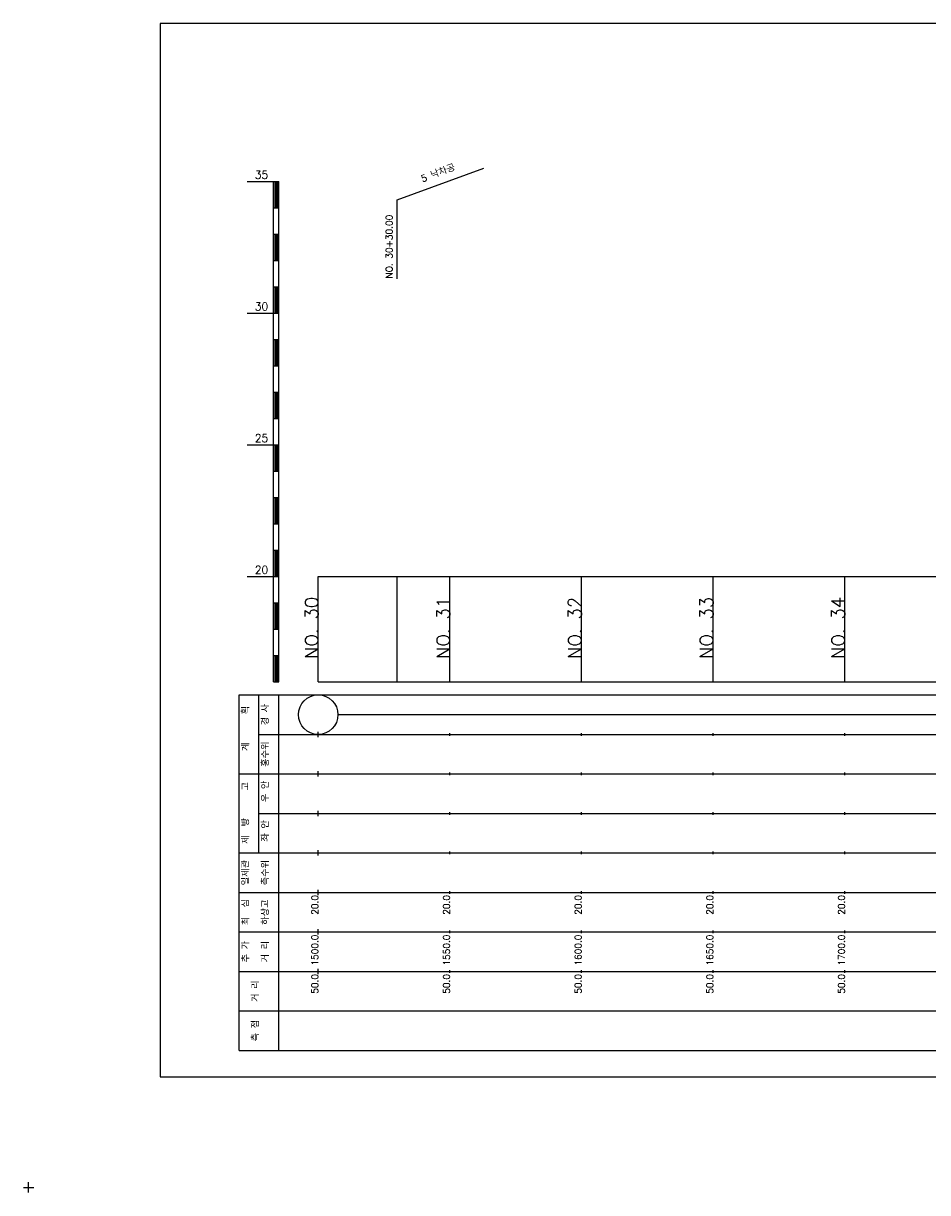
# Model space of a CAD drawing. Extents: x -2 to 685, y -2 to 1891.
# Tile 7 of 8: x -2 to 342, y 1447 to 1891. Entities that reach past the tile are written whole.
import ezdxf
from ezdxf.enums import TextEntityAlignment as Align

# ---------------------------------------------------------------- set-up
doc = ezdxf.new("R2010")
doc.units = 0
doc.header["$LTSCALE"] = 5
for name, color, linetype in [('BOX', 5, 'CONTINUOUS'), ('DT1', 3, 'CONTINUOUS'), ('LT1', 4, 'CONTINUOUS'), ('ST1', 7, 'CONTINUOUS')]:
    doc.layers.add(name, color=color, linetype=linetype)
doc.styles.add('GHS', font='ROMANS.shx', dxfattribs={"bigfont": 'GHS.shx'})

msp = doc.modelspace()

# ---------------------------------------------------------------- linework, layer by layer
at = {"layer": 'BOX'}
msp.add_lwpolyline([(50, 1491), (650, 1491), (650, 1891), (50, 1891), (50, 1491)], dxfattribs=at)
at = {"layer": 'LT1', "linetype": 'CONTINUOUS'}
for p, q in [((140, 1824), (172.89, 1835.97)), ((140, 1794), (140, 1824))]:
    msp.add_line(p, q, dxfattribs=at)
at = {"layer": 'LT1'}
for p, q in [((83, 1831), (93, 1831)), ((93, 1641), (93, 1831)), ((93, 1831), (95, 1831)), ((93.5, 1830.8), (93.5, 1821.2)), ((94, 1830.8), (94, 1821.2)), ((94.5, 1830.8), (94.5, 1821.2)), ((95, 1641), (95, 1831)), ((93, 1821), (95, 1821)), ((93, 1811), (95, 1811)), ((93.5, 1810.8), (93.5, 1801.2)), ((94, 1810.8), (94, 1801.2)), ((94.5, 1810.8), (94.5, 1801.2)), ((93, 1801), (95, 1801)), ((93, 1791), (95, 1791)), ((93.5, 1790.8), (93.5, 1781.2)), ((94, 1790.8), (94, 1781.2)), ((94.5, 1790.8), (94.5, 1781.2)), ((83, 1781), (93, 1781)), ((93, 1781), (95, 1781)), ((93, 1771), (95, 1771)), ((93.5, 1770.8), (93.5, 1761.2)), ((94, 1770.8), (94, 1761.2)), ((94.5, 1770.8), (94.5, 1761.2)), ((93, 1761), (95, 1761)), ((93, 1751), (95, 1751)), ((93.5, 1750.8), (93.5, 1741.2)), ((94, 1750.8), (94, 1741.2)), ((94.5, 1750.8), (94.5, 1741.2)), ((93, 1741), (95, 1741)), ((83, 1731), (93, 1731)), ((93, 1731), (95, 1731)), ((93.5, 1730.8), (93.5, 1721.2)), ((94, 1730.8), (94, 1721.2)), ((94.5, 1730.8), (94.5, 1721.2)), ((93, 1721), (95, 1721)), ((93, 1711), (95, 1711)), ((93.5, 1710.8), (93.5, 1701.2)), ((94, 1710.8), (94, 1701.2)), ((94.5, 1710.8), (94.5, 1701.2)), ((93, 1701), (95, 1701)), ((93, 1691), (95, 1691)), ((93.5, 1690.8), (93.5, 1681.2)), ((94, 1690.8), (94, 1681.2)), ((94.5, 1690.8), (94.5, 1681.2)), ((83, 1681), (93, 1681)), ((93, 1681), (95, 1681)), ((110, 1641), (110, 1681)), ((140, 1641), (140, 1681)), ((160, 1641), (160, 1681)), ((210, 1641), (210, 1681)), ((260, 1641), (260, 1681)), ((310, 1641), (310, 1681)), ((110, 1673.24), (110, 1675.24)), ((160, 1673.74), (160, 1674.74)), ((210, 1673.74), (210, 1674.74)), ((260, 1673.74), (260, 1674.74)), ((310, 1673.74), (310, 1674.74)), ((93, 1671), (95, 1671)), ((93.5, 1670.8), (93.5, 1661.2)), ((94, 1670.8), (94, 1661.2)), ((94.5, 1670.8), (94.5, 1661.2)), ((93, 1661), (95, 1661)), ((93, 1651), (95, 1651)), ((93.5, 1650.8), (93.5, 1641.2)), ((94, 1650.8), (94, 1641.2)), ((94.5, 1650.8), (94.5, 1641.2)), ((93, 1641), (95, 1641)), ((110, 1641), (610, 1641)), ((110, 1620), (110, 1622)), ((160, 1620.5), (160, 1621.5)), ((210, 1620.5), (210, 1621.5)), ((260, 1620.5), (260, 1621.5)), ((310, 1620.5), (310, 1621.5)), ((110, 1605), (110, 1607)), ((160, 1605.5), (160, 1606.5)), ((210, 1605.5), (210, 1606.5)), ((260, 1605.5), (260, 1606.5)), ((310, 1605.5), (310, 1606.5)), ((110, 1590), (110, 1592)), ((160, 1590.5), (160, 1591.5)), ((210, 1590.5), (210, 1591.5)), ((260, 1590.5), (260, 1591.5)), ((310, 1590.5), (310, 1591.5)), ((110, 1575), (110, 1577)), ((160, 1575.5), (160, 1576.5)), ((210, 1575.5), (210, 1576.5)), ((260, 1575.5), (260, 1576.5)), ((310, 1575.5), (310, 1576.5)), ((110, 1560), (110, 1562)), ((160, 1560.5), (160, 1561.5)), ((210, 1560.5), (210, 1561.5)), ((260, 1560.5), (260, 1561.5)), ((310, 1560.5), (310, 1561.5)), ((110, 1545), (110, 1547)), ((160, 1545.5), (160, 1546.5)), ((210, 1545.5), (210, 1546.5)), ((260, 1545.5), (260, 1546.5)), ((310, 1545.5), (310, 1546.5)), ((110, 1530), (110, 1532)), ((160, 1530.5), (160, 1531.5)), ((210, 1530.5), (210, 1531.5)), ((260, 1530.5), (260, 1531.5)), ((310, 1530.5), (310, 1531.5))]:
    msp.add_line(p, q, dxfattribs=at)
msp.add_lwpolyline([(110, 1681), (160, 1681), (210, 1681), (260, 1681), (310, 1681), (360, 1681), (410, 1681), (460, 1681), (510, 1681), (560, 1681), (610, 1681)], dxfattribs=at)
at = {"layer": 'ST1'}
for p, q in [((80, 1501), (80, 1636)), ((80, 1636), (623, 1636)), ((87.5, 1606), (87.5, 1636)), ((95, 1501), (95, 1636)), ((87.5, 1621), (623, 1621)), ((80, 1606), (623, 1606)), ((87.5, 1576), (87.5, 1606)), ((87.5, 1591), (623, 1591)), ((80, 1576), (623, 1576)), ((80, 1561), (623, 1561)), ((80, 1546), (623, 1546)), ((80, 1531), (623, 1531)), ((80, 1516), (623, 1516)), ((80, 1501), (623, 1501)), ((-2, 1449), (2, 1449)), ((0, 1447), (0, 1451))]:
    msp.add_line(p, q, dxfattribs=at)
at = {"layer": 'ST1', "linetype": 'CONTINUOUS'}
msp.add_line((117.5, 1628.5), (602.5, 1628.5), dxfattribs=at)
msp.add_circle((110, 1628.5), 7.5, dxfattribs=at)

# ---------------------------------------------------------------- texts
at = {"layer": 'DT1', "style": 'GHS'}
for s, p in [('35', (91, 1832)), ('30', (91, 1782)), ('25', (91, 1732)), ('20', (91, 1682))]:
    msp.add_text(s, height=3, dxfattribs=at).set_placement(p, align=Align.RIGHT)
at = {"layer": 'DT1', "linetype": 'CONTINUOUS', "style": 'GHS'}
for s, rotation, p in [('5 낙차공', 20, (156, 1832.99)), ('  획', 90, (83.75, 1628.5)), ('경 사', 90, (91.25, 1628.5)), ('홍수위', 90, (91.25, 1613.5)), ('   계', 90, (83.75, 1613.5)), ('   고', 90, (83.75, 1598.5)), (' 우 안', 90, (91.25, 1598.5)), (' 제  방', 90, (83.75, 1583.5)), (' 좌 안', 90, (91.25, 1583.5)), ('일제관', 90, (83.75, 1568.5)), ('측수위', 90, (91.25, 1568.5)), ('최  심', 90, (83.75, 1553.5)), ('하상고', 90, (91.25, 1553.5)), ('추 가', 90, (83.75, 1538.5)), ('거 리', 90, (91.25, 1538.5)), ('거 리', 90, (87.5, 1523.5)), ('측 점', 90, (87.5, 1508.5))]:
    msp.add_text(s, height=2.5, rotation=rotation, dxfattribs=at).set_placement(p, align=Align.CENTER)
msp.add_text('NO. 30+30.00', height=2.5, rotation=90, dxfattribs=at).set_placement((138.25, 1794.12))
at = {"layer": 'DT1', "style": 'GHS'}
for s, height, p in [('NO. 30', 5, (110, 1673.24)), ('NO. 31', 5, (160, 1673.24)), ('NO. 32', 5, (210, 1673.24)), ('NO. 33', 5, (260, 1673.24)), ('NO. 34', 5, (310, 1673.24)), (' 20.0', 2.5, (110, 1560)), (' 20.0', 2.5, (160, 1560)), (' 20.0', 2.5, (210, 1560)), (' 20.0', 2.5, (260, 1560)), (' 20.0', 2.5, (310, 1560)), ('  1500.0', 2.5, (110, 1545)), ('  1550.0', 2.5, (160, 1545)), ('  1600.0', 2.5, (210, 1545)), ('  1650.0', 2.5, (260, 1545)), ('  1700.0', 2.5, (310, 1545)), ('  50.0', 2.5, (110, 1530)), ('  50.0', 2.5, (160, 1530)), ('  50.0', 2.5, (210, 1530)), ('  50.0', 2.5, (260, 1530)), ('  50.0', 2.5, (310, 1530))]:
    msp.add_text(s, height=height, rotation=90, dxfattribs=at).set_placement(p, align=Align.RIGHT)

doc.saveas('drawing.dxf')
